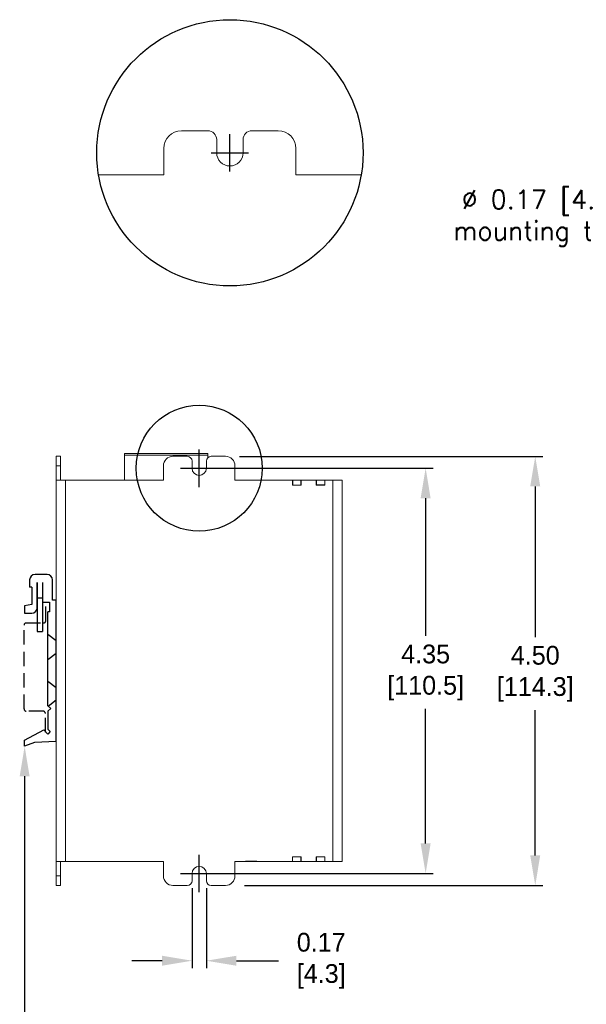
# Model space of a CAD drawing. Header units: inches. Extents: x 0 to 276, y 0 to 228.
# Tile 4 of 5: x 129 to 204, y 76 to 207. Entities that reach past the tile are written whole.
import ezdxf
from ezdxf import colors
from ezdxf.entities.mleader import LeaderData, LeaderLine
from ezdxf.math import Vec2, Vec3

# ---------------------------------------------------------------- set-up
doc = ezdxf.new("R2010")
doc.units = ezdxf.units.IN
doc.header["$LTSCALE"] = 0.3
doc.header["$MEASUREMENT"] = 0
doc.linetypes.add('CENTER', pattern=[50.8, 31.75, -6.35, 6.35, -6.35])
doc.linetypes.add('HIDDEN', pattern=[9.525, 6.35, -3.175])
for name, color, linetype in [('Center', 40, 'CENTER'), ('Dimensions', 140, 'Continuous'), ('Hidden', 102, 'HIDDEN'), ('Text', 140, 'Continuous'), ('Warning', 1, 'Continuous')]:
    doc.layers.add(name, color=color, linetype=linetype)
doc.dimstyles.new('ISO-25', dxfattribs={"dimtxt": 2.5, "dimasz": 2.5, "dimexe": 1.25, "dimexo": 0.625, "dimtad": 1, "dimtxsty": 'Standard', "dimcen": 2.5, "dimadec": 0, "dimazin": 0, "dimtfac": 1, "dimtmove": 0, "dimatfit": 3, "dimfxl": 1, "dimarcsym": 0})

# ---------------------------------------------------------------- blocks, each defined once
blk = doc.blocks.new('*D1')
at = {"layer": 'Defpoints', "color": 0}
for p in [(157.33, 149.28), (157.98, 92.13), (197.7, 92.13)]:
    blk.add_point(p, dxfattribs=at)
at = {"layer": 'Dimensions', "color": 0, "lineweight": -2}
for p, q in [((158.33, 149.28), (198.7, 149.28)), ((197.7, 145.28), (197.7, 125.18)), ((197.7, 96.13), (197.7, 115.47)), ((158.98, 92.13), (198.7, 92.13))]:
    blk.add_line(p, q, dxfattribs=at)
at = {"layer": 'Dimensions', "color": 0}
for points in [[(197.03, 145.28), (198.36, 145.28), (197.7, 149.28)], [(197.03, 96.13), (198.36, 96.13), (197.7, 92.13)]]:
    blk.add_solid(points, dxfattribs=at)
at = {"layer": 'Dimensions', "color": 0, "insert": (197.7, 120.33), "char_height": 2.5, "attachment_point": 5}
blk.add_mtext('4.50\\P[114.3]', dxfattribs=at)
blk = doc.blocks.new('*D5')
at = {"layer": 'Defpoints', "color": 0}
for p in [(152.02, 92.77), (153.92, 92.77), (153.92, 82.11)]:
    blk.add_point(p, dxfattribs=at)
at = {"layer": 'Dimensions', "color": 0, "lineweight": -2}
for p, q in [((152.02, 91.77), (152.02, 81.11)), ((153.92, 91.77), (153.92, 81.11)), ((148.02, 82.11), (144.02, 82.11)), ((157.92, 82.11), (163.52, 82.11))]:
    blk.add_line(p, q, dxfattribs=at)
at = {"layer": 'Dimensions', "color": 0}
for points in [[(148.02, 82.77), (148.02, 81.44), (152.02, 82.11)], [(157.92, 82.77), (157.92, 81.44), (153.92, 82.11)]]:
    blk.add_solid(points, dxfattribs=at)
at = {"layer": 'Dimensions', "color": 0, "insert": (169.21, 82.11), "char_height": 2.5, "attachment_point": 5}
blk.add_mtext('0.17\\P[4.3]', dxfattribs=at)
blk = doc.blocks.new('*D6')
at = {"layer": 'Defpoints', "color": 0}
for p in [(152.97, 147.7), (152.97, 93.72), (183.11, 93.72)]:
    blk.add_point(p, dxfattribs=at)
at = {"layer": 'Dimensions', "color": 0, "lineweight": -2}
for p, q in [((153.97, 147.7), (184.11, 147.7)), ((183.11, 143.7), (183.11, 125.36)), ((183.11, 97.72), (183.11, 115.64)), ((153.97, 93.72), (184.11, 93.72))]:
    blk.add_line(p, q, dxfattribs=at)
at = {"layer": 'Dimensions', "color": 0}
for points in [[(182.44, 143.7), (183.77, 143.7), (183.11, 147.7)], [(182.44, 97.72), (183.77, 97.72), (183.11, 93.72)]]:
    blk.add_solid(points, dxfattribs=at)
at = {"layer": 'Dimensions', "color": 0, "insert": (183.11, 120.5), "char_height": 2.5, "attachment_point": 5}
blk.add_mtext('4.35\\P[110.5]', dxfattribs=at)

msp = doc.modelspace()

# ---------------------------------------------------------------- linework, layer by layer
at = {"color": 7, "linetype": 'Continuous', "lineweight": 15}
for p, q in [((154.1222, 192.6374), (150.6091, 192.6374)), ((155.2933, 189.7098), (155.2933, 191.4663)), ((158.8064, 191.4663), (158.8064, 189.7098)), ((163.4905, 192.6374), (159.9774, 192.6374)), ((148.267, 190.2953), (148.267, 186.7822)), ((165.8326, 186.7822), (165.8326, 190.2953)), ((154.1013, 149.6651), (143.0263, 149.6651)), ((143.0263, 149.6651), (143.0263, 149.4171)), ((154.1013, 149.6651), (154.1013, 149.4171)), ((134.4958, 149.2844), (133.9158, 149.2844)), ((133.9158, 148.0144), (133.9158, 149.2844)), ((134.4958, 148.0144), (134.4958, 149.2844)), ((154.1013, 149.4171), (143.0263, 149.4171)), ((143.0263, 149.4171), (143.0263, 146.1089)), ((151.3783, 149.2839), (149.4733, 149.2839)), ((152.0133, 147.6964), (152.0133, 148.6489)), ((153.9183, 148.6489), (153.9183, 147.6964)), ((154.1013, 149.4171), (154.1013, 149.0949)), ((156.4583, 149.2839), (154.5533, 149.2839)), ((134.4958, 148.0144), (133.9158, 148.0144)), ((133.9158, 146.1089), (133.9158, 148.0144)), ((134.4958, 146.1089), (134.4958, 148.0144)), ((148.2033, 148.0139), (148.2033, 146.1089)), ((157.7283, 146.1089), (157.7283, 148.0139)), ((133.9158, 95.3089), (133.9158, 146.1089)), ((133.9158, 146.1089), (135.1658, 146.1089)), ((135.1658, 146.1089), (135.1658, 95.3089)), ((135.1658, 146.1089), (148.2033, 146.1089)), ((157.7283, 146.1089), (165.3813, 146.1089)), ((165.3813, 145.4589), (165.3813, 146.1089)), ((165.4127, 146.1089), (165.3813, 146.1089)), ((165.4127, 146.1089), (165.4127, 145.4589)), ((166.5063, 146.1089), (165.4127, 146.1089)), ((166.5063, 145.4589), (166.5063, 146.1089)), ((166.5377, 146.1089), (166.5063, 146.1089)), ((166.5377, 145.4589), (166.5377, 146.1089)), ((166.5377, 146.1089), (168.5444, 146.1089)), ((168.5444, 145.4589), (168.5444, 146.1089)), ((168.5746, 146.1089), (168.5444, 146.1089)), ((168.5746, 146.1089), (168.5746, 145.4739)), ((169.668, 146.1089), (168.5746, 146.1089)), ((169.668, 145.4739), (169.668, 146.1089)), ((169.6982, 146.1089), (169.668, 146.1089)), ((169.6982, 145.4589), (169.6982, 146.1089)), ((169.6982, 146.1089), (170.7658, 146.1089)), ((170.7658, 95.3089), (170.7658, 146.1089)), ((170.7658, 146.1089), (172.0158, 146.1089)), ((172.0158, 146.1089), (172.0158, 95.3089)), ((165.3813, 145.4589), (165.4127, 145.4589)), ((165.4127, 145.4589), (166.5063, 145.4589)), ((166.5063, 145.4589), (166.5377, 145.4589)), ((168.5444, 145.4589), (169.6982, 145.4589)), ((168.5746, 145.4739), (169.668, 145.4739)), ((166.5377, 95.9589), (165.3813, 95.9589)), ((165.3813, 95.9589), (165.3813, 95.3089)), ((165.4026, 95.9589), (165.4026, 95.3089)), ((166.5165, 95.3089), (166.5165, 95.9589)), ((166.5377, 95.9589), (166.5377, 95.3089)), ((169.6982, 95.9589), (168.5444, 95.9589)), ((168.5444, 95.9589), (168.5444, 95.3089)), ((168.5644, 95.9589), (168.5644, 95.3089)), ((169.6783, 95.3089), (169.6783, 95.9589)), ((169.6982, 95.9589), (169.6982, 95.3089)), ((135.1658, 95.3089), (133.9158, 95.3089)), ((133.9158, 93.4039), (133.9158, 95.3089)), ((134.4958, 93.4039), (134.4958, 95.3089)), ((148.2033, 95.3089), (135.1658, 95.3089)), ((148.2033, 95.3089), (148.2033, 93.4039)), ((157.7283, 93.4039), (157.7283, 95.3089)), ((165.3813, 95.3089), (157.7283, 95.3089)), ((165.3813, 95.3089), (165.4026, 95.3089)), ((165.4026, 95.3089), (166.5165, 95.3089)), ((166.5165, 95.3089), (166.5377, 95.3089)), ((168.5444, 95.3089), (166.5377, 95.3089)), ((168.5444, 95.3089), (168.5644, 95.3089)), ((168.5644, 95.3089), (169.6783, 95.3089)), ((169.6783, 95.3089), (169.6982, 95.3089)), ((170.7658, 95.3089), (169.6982, 95.3089)), ((172.0158, 95.3089), (170.7658, 95.3089)), ((134.4958, 93.4039), (133.9158, 93.4039)), ((133.9158, 92.1339), (133.9158, 93.4039)), ((134.4958, 92.1339), (134.4958, 93.4039)), ((152.0133, 92.7689), (152.0133, 93.7214)), ((153.9183, 93.7214), (153.9183, 92.7689)), ((134.4958, 92.1339), (133.9158, 92.1339)), ((149.4733, 92.1339), (151.3783, 92.1339)), ((154.5533, 92.1339), (156.4583, 92.1339))]:
    msp.add_line(p, q, dxfattribs=at)
for p, q in [((130.3945, 132.8154), (130.3945, 131.8716)), ((132.7178, 133.5415), (131.1206, 133.5415)), ((131.3989, 129.1248), (131.3989, 132.4887)), ((131.3989, 132.4887), (131.3989, 125.9549)), ((132.1249, 132.4887), (132.1249, 129.875)), ((132.1249, 132.4887), (132.1249, 125.9549)), ((133.4438, 130.117), (133.4438, 132.8154)), ((130.6849, 131.8716), (130.3945, 131.8716)), ((130.6849, 131.8716), (130.6849, 129.5362)), ((131.3989, 130.4438), (132.1249, 130.4438)), ((132.1249, 129.875), (133.0566, 129.875)), ((133.0566, 129.875), (133.0566, 128.5924)), ((133.9158, 130.117), (133.4438, 130.117)), ((133.9158, 111.3008), (133.9158, 130.117)), ((133.9158, 111.3008), (133.9158, 130.117)), ((133.9158, 111.3008), (133.9158, 130.117)), ((130.6849, 129.5362), (129.729, 129.3547)), ((129.729, 129.3547), (129.729, 128.3988)), ((133.0566, 128.5924), (132.8146, 128.5924)), ((132.8146, 116.0684), (132.8146, 128.5924)), ((129.729, 128.3988), (130.6728, 128.3988)), ((131.3989, 125.9549), (132.1249, 125.9549)), ((132.8146, 116.0684), (133.2018, 115.7054)), ((133.2018, 115.7054), (132.8146, 115.3424)), ((132.8146, 115.3424), (132.8146, 112.9586)), ((129.729, 111.4823), (132.2682, 112.8376)), ((132.2682, 112.8376), (132.8146, 112.2912)), ((132.8146, 112.9586), (133.1483, 112.6249)), ((129.729, 110.6716), (129.729, 111.4823)), ((133.1483, 112.6249), (132.8146, 112.2912)), ((131.0601, 111.1556), (129.729, 110.6716)), ((133.9158, 111.3008), (131.0601, 111.1556)), ((159.1155, 95.3857), (160.6395, 95.3857))]:
    msp.add_line(p, q)
for points in [[(148.267, 186.7822), (139.5686, 186.7822)], [(165.8326, 186.7822), (174.5311, 186.7822)]]:
    msp.add_lwpolyline(points, dxfattribs=at)
for centre, radius, start, end in [((150.6091, 190.2953), 2.3421, 90, 180), ((154.1222, 191.4663), 1.171, 0, 90), ((159.9774, 191.4663), 1.171, 90, 180), ((163.4905, 190.2953), 2.3421, 0, 90), ((157.0498, 189.7098), 1.7566, 180, 0), ((149.4733, 148.0139), 1.27, 90, 180), ((151.3783, 148.6489), 0.635, 0, 90), ((154.5533, 148.6489), 0.635, 90, 180), ((156.4583, 148.0139), 1.27, 0, 90), ((152.9658, 147.6964), 0.9525, 180, 0), ((152.9658, 93.7214), 0.9525, 0, 180), ((149.4733, 93.4039), 1.27, 180, 270), ((156.4583, 93.4039), 1.27, 270, 0), ((151.3783, 92.7689), 0.635, 270, 0), ((154.5533, 92.7689), 0.635, 180, 270)]:
    msp.add_arc(centre, radius, start, end, dxfattribs=at)
for centre, start, end in [((131.1206, 132.8154), 90, 180), ((132.7178, 132.8154), 0, 90), ((130.6728, 129.1248), 270, 0)]:
    msp.add_arc(centre, 0.726, start, end)
at = {"layer": 'Center'}
for p, q in [((157.0498, 187.2098), (157.0498, 192.2098)), ((154.5498, 189.7098), (159.5498, 189.7098)), ((152.9658, 145.1964), (152.9658, 150.1964)), ((150.4658, 147.6964), (155.4658, 147.6964)), ((152.9658, 91.2214), (152.9658, 96.2214)), ((150.4658, 93.7214), (155.4658, 93.7214))]:
    msp.add_line(p, q, dxfattribs=at)
at = {"layer": 'Hidden'}
for p, q in [((132.8146, 125.5794), (133.9158, 124.7444)), ((132.8146, 122.2396), (133.9158, 123.0746)), ((132.8146, 119.3476), (133.9158, 118.5127)), ((132.8792, 116.0079), (133.9158, 116.8428))]:
    msp.add_line(p, q, dxfattribs=at)
msp.add_lwpolyline([(132.4861, 112.5644), (132.4861, 115.0424, 0.41421356), (132.1861, 115.3424), (129.9461, 115.3424, -0.41421356), (129.6461, 115.6424), (129.6461, 126.7859, -0.41421356), (129.9461, 127.0859), (132.2354, 127.0859, 0.41421356), (132.5354, 127.3859), (132.5354, 129.875)], format="xyb", dxfattribs=at)
at = {"layer": 'Warning', "color": 1}
for centre, radius in [((157.0498, 189.7098), 17.7247), ((152.9658, 147.6964), 8.3868)]:
    msp.add_circle(centre, radius, dxfattribs=at)

# ---------------------------------------------------------------- texts
at = {"layer": 'Text', "color": 140, "insert": (216.6122, 178.9088), "char_height": 2.5, "attachment_point": 5}
msp.add_mtext('{\\Fromans|c0;%%C 0.17 [4.3] Use for direct panel\\Pmounting to a flat surface with up\\Pto # 8 screw}', dxfattribs=at)

# ---------------------------------------------------------------- dimensions: what is measured, and where the dimension line sits
at = {"layer": 'Dimensions'}
for base, p1, p2, text, override, picture, middle in [((197.6982, 92.1339), (157.3319, 149.2844), (157.9777, 92.1339), '4.50\\P[114.3]', {"dimasz": 4, "dimexe": 1, "dimexo": 1, "dimgap": 1.524, "dimtih": 1, "dimtoh": 1, "dimlfac": 2, "dimzin": 0, "dimpost": '\\X', "dimtofl": 0, "dimtzin": 0}, '*D1', (197.6982, 120.3276)), ((183.1075, 93.7214), (152.9658, 147.6964), (152.9658, 93.7214), '4.35\\P[110.5]', {"dimasz": 4, "dimexe": 1, "dimexo": 1, "dimgap": 1.524, "dimtad": 0, "dimtih": 1, "dimtoh": 1, "dimlfac": 2, "dimzin": 0, "dimdsep": 46, "dimpost": '\\X', "dimtofl": 0, "dimtzin": 0}, '*D6', (183.1075, 120.5011))]:
    dim = msp.add_linear_dim(base=base, p1=p1, p2=p2, angle=90, text=text, dimstyle='ISO-25', override=override, dxfattribs=at)
    dim.commit()
    dim.dimension.update_dxf_attribs({"geometry": picture, "text_midpoint": middle, "dimtype": 160})
dim = msp.add_linear_dim(base=(153.9232, 82.1052), p1=(152.0182, 92.7689), p2=(153.9232, 92.7689), text='0.17\\P[4.3]', dimstyle='ISO-25', override={"dimasz": 4, "dimexe": 1, "dimexo": 1, "dimgap": 1.524, "dimtad": 0, "dimtih": 1, "dimtoh": 1, "dimlfac": 2, "dimzin": 0, "dimdsep": 46, "dimpost": '\\X', "dimtofl": 0, "dimtzin": 0}, dxfattribs=at)
dim.commit()
dim.dimension.update_dxf_attribs({"geometry": '*D5', "text_midpoint": (169.208, 82.1052), "dimtype": 160})

# ---------------------------------------------------------------- leaders
at = {"layer": 'Text', "color": 140}
ml = msp.add_multileader_mtext('Standard', dxfattribs=at)
ml.set_content('')
ml.set_leader_properties()
ml.build(insert=Vec2(0, 0))
ml.multileader.update_dxf_attribs({"text_right_attachment_type": 6, "dogleg_length": 0.36})
ctx = ml.context
ctx.base_point, ctx.plane_origin = Vec3(130.089, 61.5156), Vec3(129.729, 110.6716)
ctx.right_attachment = 6
notes = []
notes.append((ctx, [(0, (1, 1, 0), (129.729, 61.5156), (1, 0), 0.36, [(0, [(129.729, 110.6716)], 0, [])])]))
ctx.mtext, ml.multileader.dxf.content_type = None, 0
for ctx, leaders in notes:
    for number, flags, end, landing, length, lines in leaders:
        leader = LeaderData()
        leader.index, (leader.has_last_leader_line, leader.has_dogleg_vector, leader.attachment_direction) = number, flags
        leader.last_leader_point, leader.dogleg_vector, leader.dogleg_length = Vec3(end), Vec3(landing), length
        for number, points, colour, breaks in lines:
            line = LeaderLine()
            line.index, line.vertices, line.color, line.breaks = number, Vec3.list(points), colors.encode_raw_color(colour), breaks
            leader.lines.append(line)
        ctx.leaders.append(leader)

doc.saveas('drawing.dxf')
